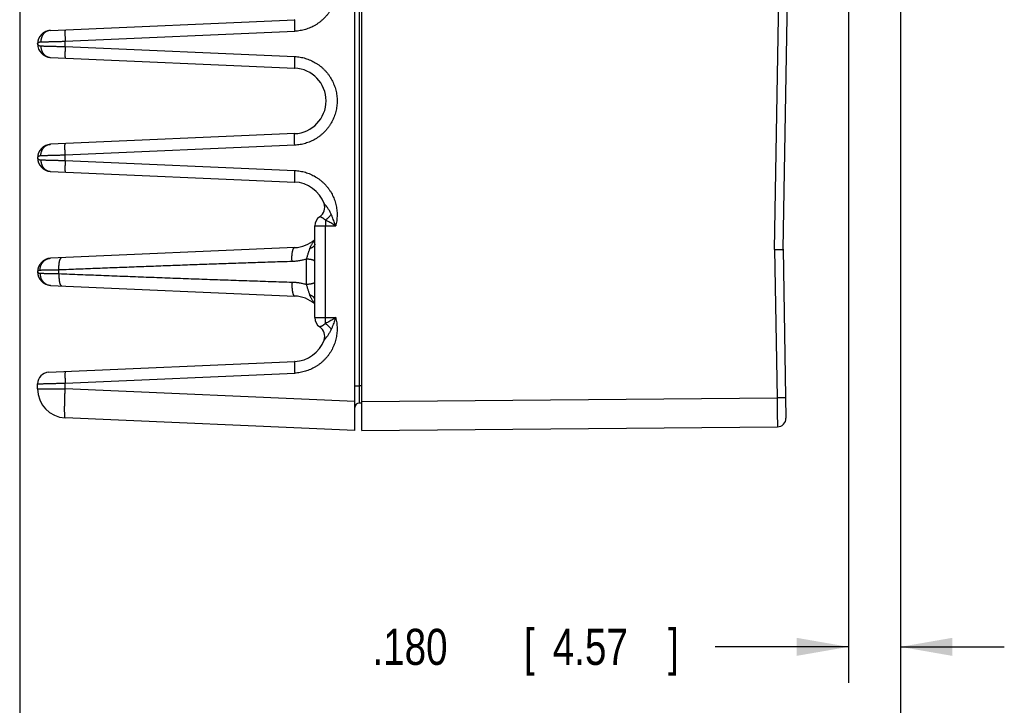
# Model space of a CAD drawing. Header units: inches. Extents: x 0 to 22, y 0 to 17.
# Tile 19 of 42: x 10.1 to 13.5, y 3.1 to 5.4. Entities that reach past the tile are written whole.
import ezdxf

# ---------------------------------------------------------------- set-up
doc = ezdxf.new("R2010")
doc.units = ezdxf.units.IN
doc.header["$LTSCALE"] = 1.21
doc.header["$MEASUREMENT"] = 0
doc.layers.get('0').update_dxf_attribs({"linetype": 'CONTINUOUS'})
doc.layers.add('DIMENSIONS', color=7, linetype='CONTINUOUS')
doc.styles.get("Standard").update_dxf_attribs({"font": 'txt', "width": 0.8})
doc.dimstyles.new('DIMSTYLE_1', dxfattribs={"dimtxt": 0.125, "dimasz": 0.18, "dimexe": 0.18, "dimexo": 0.0625, "dimgap": 0.09, "dimtad": 0, "dimtih": 1, "dimtoh": 1, "dimdec": 3, "dimzin": 4, "dimdsep": 46, "dimtxsty": 'STANDARD', "dimblk": '_FILLED', "dimblk1": '_FILLED', "dimblk2": '_FILLED', "dimcen": 0.09, "dimadec": 0, "dimazin": 0, "dimtp": 0.01, "dimtm": 0.01, "dimtfac": 1, "dimtdec": 3, "dimtofl": 0, "dimtmove": 0, "dimatfit": 3, "dimldrblk": '_FILLED', "dimfxl": 1, "dimtolj": 1, "dimtzin": 4, "dimarcsym": 0})

# ---------------------------------------------------------------- blocks, each defined once
blk = doc.blocks.new('_FILLED')
at = {"color": 0, "linetype": 'BYBLOCK'}
blk.add_solid([(0, 0), (-1, 0.174), (-1, -0.174)], dxfattribs=at)
blk = doc.blocks.new('*D4')
at = {"layer": 'DIMENSIONS', "color": 2, "linetype": 'CONTINUOUS'}
for p, q in [((13.1536, 6.3215), (13.1536, 2.3927)), ((10.1006, 5.5392), (10.1006, 2.3927)), ((10.1006, 2.5177), (10.9378, 2.5177)), ((13.1536, 2.5177), (12.3878, 2.5177))]:
    blk.add_line(p, q, dxfattribs=at)
at = {"layer": 'DIMENSIONS', "color": 2, "linetype": 'CONTINUOUS', "xscale": 0.18, "yscale": 0.18, "zscale": 0.18, "rotation": 180}
blk.add_blockref('_FILLED', (10.1006, 2.5177), dxfattribs=at)
at = {"layer": 'DIMENSIONS', "color": 2, "linetype": 'CONTINUOUS', "xscale": 0.18, "yscale": 0.18, "zscale": 0.18}
blk.add_blockref('_FILLED', (13.1536, 2.5177), dxfattribs=at)
at = {"layer": 'DIMENSIONS', "color": 2, "linetype": 'CONTINUOUS', "width": 0.8}
for s, p in [('3.053', (11.0003, 2.4552)), ('[', (11.6253, 2.4552)), ('77.55', (11.7253, 2.4552)), (']', (12.2253, 2.4552))]:
    blk.add_text(s, height=0.125, dxfattribs=at).set_placement(p)
blk = doc.blocks.new('*D5')
at = {"layer": 'DIMENSIONS', "color": 2, "linetype": 'CONTINUOUS'}
for p, q in [((13.1536, 6.3215), (13.1536, 3.1427)), ((12.9736, 6.03), (12.9736, 3.1427)), ((12.9736, 3.2677), (12.511, 3.2677)), ((13.1536, 3.2677), (13.5136, 3.2677))]:
    blk.add_line(p, q, dxfattribs=at)
at = {"layer": 'DIMENSIONS', "color": 2, "linetype": 'CONTINUOUS', "xscale": 0.18, "yscale": 0.18, "zscale": 0.18}
blk.add_blockref('_FILLED', (12.9736, 3.2677), dxfattribs=at)
at = {"layer": 'DIMENSIONS', "color": 2, "linetype": 'CONTINUOUS', "xscale": 0.18, "yscale": 0.18, "zscale": 0.18, "rotation": 180}
blk.add_blockref('_FILLED', (13.1536, 3.2677), dxfattribs=at)
at = {"layer": 'DIMENSIONS', "color": 2, "linetype": 'CONTINUOUS', "width": 0.8}
for s, p in [('.180', (11.3235, 3.2052)), ('[', (11.8485, 3.2052)), ('4.57', (11.9485, 3.2052)), (']', (12.3485, 3.2052))]:
    blk.add_text(s, height=0.125, dxfattribs=at).set_placement(p)

msp = doc.modelspace()

# ---------------------------------------------------------------- linework, layer by layer
at = {"color": 7, "linetype": 'CONTINUOUS'}
for p, q in [((11.2626, 4.0177), (11.2626, 7.5677)), ((11.2866, 4.0177), (11.2866, 7.5677)), ((12.7169, 4.6447), (12.745, 6.2541)), ((12.7466, 4.6467), (12.7747, 6.2536)), ((10.2076, 5.4047), (11.0539, 5.4416)), ((10.2582, 5.3669), (11.0539, 5.4017)), ((10.2582, 5.3485), (10.2582, 5.3669)), ((10.1626, 5.3577), (10.1626, 5.3577)), ((10.2582, 5.3485), (11.0539, 5.3138)), ((10.2076, 5.3108), (11.0539, 5.2738)), ((11.0539, 5.0466), (10.2076, 5.0097)), ((11.0539, 5.0067), (10.2582, 4.9719)), ((10.1626, 4.9627), (10.1626, 4.9627)), ((10.2582, 4.9535), (10.2582, 4.9719)), ((10.2582, 4.9535), (11.0539, 4.9188)), ((10.2076, 4.9158), (11.0539, 4.8788)), ((11.1232, 4.7266), (11.1959, 4.7266)), ((11.1232, 4.4088), (11.1232, 4.7266)), ((11.1601, 4.4088), (11.1601, 4.7266)), ((11.0539, 4.6516), (10.2076, 4.6147)), ((12.7169, 4.6447), (12.7258, 4.1303)), ((12.7466, 4.6467), (12.7568, 4.0608)), ((11.0946, 4.5237), (11.0946, 4.6117)), ((10.2367, 4.5614), (10.2367, 4.574)), ((10.1626, 4.5677), (10.1626, 4.5677)), ((10.2076, 4.5208), (11.0539, 4.4838)), ((11.1232, 4.4088), (11.1959, 4.4088)), ((10.2009, 4.2194), (11.0539, 4.2566)), ((10.2582, 4.1819), (11.0539, 4.2167)), ((10.1626, 4.1615), (10.1626, 4.1794)), ((10.2582, 4.1615), (10.2582, 4.1819)), ((11.2626, 4.1728), (11.2775, 4.1728)), ((11.2866, 4.1729), (11.2775, 4.1728)), ((10.1626, 4.1615), (10.2582, 4.1615)), ((11.2626, 4.1176), (10.2582, 4.1615)), ((11.2866, 4.1177), (12.7258, 4.1303)), ((12.7556, 4.1308), (12.7258, 4.1303)), ((11.2866, 4.1129), (11.2775, 4.1128)), ((11.2626, 4.0177), (10.2582, 4.0616)), ((11.2866, 4.0177), (12.7271, 4.0303))]:
    msp.add_line(p, q, dxfattribs=at)
for centre, radius, start, end in [((10.2096, 5.3577), 0.047, 92.5007, 267.4997), ((11.0489, 5.1602), 0.1137, 272.5, 87.5), ((10.2096, 4.9627), 0.047, 92.4972, 267.4997), ((11.0489, 4.7652), 0.1137, 20.1639, 87.5), ((11.1194, 4.7911), 0.0386, 303.3294, 20.1648), ((11.1618, 4.7266), 0.0386, 123.3294, 180), ((11.0489, 4.7652), 0.1137, 272.5, 310.8281), ((10.2096, 4.5677), 0.047, 92.5, 267.5), ((11.0489, 4.3702), 0.1137, 49.1718, 87.5), ((11.1618, 4.4088), 0.0386, 180, 236.6706), ((11.1194, 4.3443), 0.0386, 339.8339, 56.6706), ((11.0489, 4.3702), 0.1137, 272.5, 339.8357), ((10.2026, 4.1794), 0.04, 92.501, 180), ((10.2626, 4.1615), 0.1, 180, 267.5), ((11.2776, 4.0978), 0.015, 90.5, 180), ((12.7268, 4.0603), 0.03, 270.5, 1)]:
    msp.add_arc(centre, radius, start, end, dxfattribs=at)
for points, knots in [([(11.2775, 7.3626), (11.2775, 7.2813), (11.2775, 7.1235), (11.2775, 6.8927), (11.2775, 6.6727), (11.2775, 6.4599), (11.2775, 6.2506), (11.2775, 6.0422), (11.2775, 5.8338), (11.2775, 5.6255), (11.2775, 5.4174), (11.2775, 5.2094), (11.2775, 5.0015), (11.2775, 4.7941), (11.2775, 4.587), (11.2775, 4.38), (11.2775, 4.2419), (11.2775, 4.1728)], [0, 0, 0, 0, 0.07647, 0.148433, 0.217022, 0.283374, 0.348625, 0.413856, 0.479316, 0.544638, 0.609818, 0.675052, 0.740265, 0.805282, 0.870153, 0.935013, 1, 1, 1, 1]), ([(11.1959, 5.5938), (11.1967, 5.5908), (11.1981, 5.5847), (11.1996, 5.5755), (11.2006, 5.5661), (11.201, 5.5567), (11.2008, 5.5472), (11.2, 5.5378), (11.1986, 5.5284), (11.1967, 5.5192), (11.1942, 5.51), (11.1911, 5.5011), (11.1875, 5.4924), (11.1834, 5.4839), (11.1788, 5.4756), (11.1736, 5.4677), (11.168, 5.4601), (11.1619, 5.4528), (11.1554, 5.4459), (11.1485, 5.4395), (11.1412, 5.4335), (11.1335, 5.4279), (11.1255, 5.4229), (11.1172, 5.4183), (11.1086, 5.4142), (11.0998, 5.4107), (11.0908, 5.4078), (11.0817, 5.4054), (11.0725, 5.4035), (11.0632, 5.4023), (11.057, 5.4018), (11.0539, 5.4017)], [0, 0, 0, 0, 0.033985, 0.068174, 0.102529, 0.13701, 0.171574, 0.206178, 0.240779, 0.27534, 0.309862, 0.344369, 0.378883, 0.413419, 0.447974, 0.48254, 0.517112, 0.551684, 0.586247, 0.620797, 0.655329, 0.689858, 0.724406, 0.758992, 0.793618, 0.828248, 0.86284, 0.897351, 0.931741, 0.965969, 1, 1, 1, 1]), ([(11.0539, 5.4416), (11.0538, 5.4416), (11.0537, 5.4414), (11.0536, 5.4409), (11.0535, 5.4402), (11.0534, 5.4391), (11.0533, 5.4378), (11.0532, 5.4362), (11.0532, 5.4343), (11.0532, 5.4322), (11.0532, 5.4298), (11.0532, 5.4273), (11.0532, 5.4245), (11.0532, 5.4216), (11.0533, 5.4185), (11.0534, 5.4153), (11.0535, 5.412), (11.0536, 5.4086), (11.0537, 5.4051), (11.0538, 5.4028), (11.0539, 5.4017)], [0, 0, 0, 0, 0.005358, 0.017305, 0.036472, 0.062849, 0.096284, 0.136548, 0.183347, 0.236334, 0.295113, 0.359241, 0.428235, 0.501574, 0.578703, 0.659037, 0.741969, 0.826871, 0.913099, 1, 1, 1, 1]), ([(10.2076, 5.4047), (10.2066, 5.4046), (10.2045, 5.4045), (10.2016, 5.4039), (10.1986, 5.403), (10.1958, 5.4019), (10.193, 5.4005), (10.1904, 5.3989), (10.1879, 5.397), (10.1856, 5.3948), (10.1834, 5.3925), (10.1814, 5.3899), (10.1797, 5.3872), (10.1781, 5.3843), (10.1768, 5.3812), (10.1757, 5.3781), (10.1748, 5.3748), (10.1742, 5.3715), (10.1738, 5.3681), (10.1738, 5.3659), (10.1738, 5.3647)], [0, 0, 0, 0, 0.052307, 0.104714, 0.15732, 0.210214, 0.263477, 0.317179, 0.371372, 0.426097, 0.481376, 0.537215, 0.593604, 0.650518, 0.707916, 0.765748, 0.823949, 0.882445, 0.941158, 1, 1, 1, 1]), ([(10.2582, 5.4069), (10.2582, 5.4069), (10.258, 5.4066), (10.258, 5.4062), (10.2578, 5.4054), (10.2577, 5.4044), (10.2577, 5.403), (10.2576, 5.4014), (10.2576, 5.3996), (10.2575, 5.3974), (10.2575, 5.3951), (10.2575, 5.3925), (10.2576, 5.3898), (10.2576, 5.3868), (10.2577, 5.3838), (10.2578, 5.3805), (10.2579, 5.3772), (10.258, 5.3738), (10.2581, 5.3704), (10.2582, 5.3681), (10.2582, 5.3669)], [0, 0, 0, 0, 0.005358, 0.017305, 0.036471, 0.062848, 0.096283, 0.136546, 0.183345, 0.236333, 0.295111, 0.35924, 0.428234, 0.501573, 0.578702, 0.659036, 0.741969, 0.826871, 0.913099, 1, 1, 1, 1]), ([(10.1626, 5.3577), (10.1626, 5.3582), (10.1628, 5.3591), (10.1634, 5.3604), (10.1645, 5.3616), (10.1658, 5.3626), (10.1675, 5.3635), (10.1695, 5.3641), (10.1716, 5.3646), (10.173, 5.3647), (10.1738, 5.3647)], [0, 0, 0, 0, 0.092322, 0.190853, 0.299373, 0.419888, 0.552523, 0.695449, 0.845772, 1, 1, 1, 1]), ([(10.1738, 5.3647), (10.1749, 5.3647), (10.1771, 5.3648), (10.1807, 5.3649), (10.1846, 5.365), (10.1889, 5.3651), (10.1934, 5.3652), (10.1983, 5.3654), (10.2034, 5.3655), (10.2088, 5.3656), (10.2145, 5.3658), (10.2203, 5.3659), (10.2263, 5.3661), (10.2325, 5.3663), (10.2388, 5.3664), (10.2452, 5.3666), (10.2517, 5.3668), (10.2561, 5.3669), (10.2582, 5.3669)], [0, 0, 0, 0, 0.037969, 0.0803, 0.126806, 0.177285, 0.231512, 0.289248, 0.350238, 0.414225, 0.480945, 0.550126, 0.621481, 0.69471, 0.769502, 0.845539, 0.92249, 1, 1, 1, 1]), ([(10.1626, 5.3577), (10.1626, 5.3573), (10.1628, 5.3564), (10.1634, 5.3551), (10.1645, 5.3539), (10.1658, 5.3528), (10.1675, 5.3519), (10.1695, 5.3513), (10.1716, 5.3509), (10.173, 5.3507), (10.1738, 5.3507)], [0, 0, 0, 0, 0.092421, 0.190796, 0.299195, 0.419604, 0.552299, 0.695403, 0.845897, 1, 1, 1, 1]), ([(10.1738, 5.3507), (10.1738, 5.3496), (10.1738, 5.3473), (10.1742, 5.3439), (10.1748, 5.3406), (10.1757, 5.3374), (10.1768, 5.3342), (10.1781, 5.3312), (10.1797, 5.3283), (10.1814, 5.3255), (10.1834, 5.323), (10.1856, 5.3206), (10.1879, 5.3185), (10.1904, 5.3166), (10.193, 5.3149), (10.1958, 5.3135), (10.1986, 5.3124), (10.2016, 5.3115), (10.2045, 5.311), (10.2066, 5.3108), (10.2076, 5.3108)], [0, 0, 0, 0, 0.058842, 0.117555, 0.176052, 0.234253, 0.292085, 0.349484, 0.406397, 0.462786, 0.518625, 0.573904, 0.628628, 0.682822, 0.736523, 0.789786, 0.84268, 0.895286, 0.947693, 1, 1, 1, 1]), ([(10.1738, 5.3507), (10.1749, 5.3507), (10.1771, 5.3506), (10.1807, 5.3505), (10.1846, 5.3504), (10.1889, 5.3503), (10.1934, 5.3502), (10.1983, 5.3501), (10.2035, 5.3499), (10.2089, 5.3498), (10.2145, 5.3496), (10.2203, 5.3495), (10.2263, 5.3493), (10.2325, 5.3492), (10.2388, 5.349), (10.2452, 5.3488), (10.2517, 5.3487), (10.2561, 5.3486), (10.2582, 5.3485)], [0, 0, 0, 0, 0.037969, 0.080302, 0.126811, 0.177293, 0.231526, 0.289272, 0.350279, 0.414286, 0.481021, 0.550205, 0.621547, 0.694753, 0.769521, 0.84554, 0.922483, 1, 1, 1, 1]), ([(10.2582, 5.3485), (10.2582, 5.3473), (10.2581, 5.345), (10.258, 5.3416), (10.2579, 5.3382), (10.2578, 5.3349), (10.2577, 5.3317), (10.2576, 5.3286), (10.2576, 5.3257), (10.2575, 5.3229), (10.2575, 5.3203), (10.2575, 5.318), (10.2576, 5.3159), (10.2576, 5.314), (10.2577, 5.3124), (10.2577, 5.3111), (10.2578, 5.31), (10.258, 5.3092), (10.258, 5.3088), (10.2582, 5.3085), (10.2582, 5.3085)], [0, 0, 0, 0, 0.086901, 0.173129, 0.258031, 0.340963, 0.421298, 0.498426, 0.571765, 0.640759, 0.704888, 0.763667, 0.816654, 0.863453, 0.903716, 0.937152, 0.963529, 0.982695, 0.994642, 1, 1, 1, 1]), ([(11.0539, 5.3138), (11.0538, 5.3126), (11.0537, 5.3103), (11.0536, 5.3069), (11.0535, 5.3035), (11.0534, 5.3001), (11.0533, 5.2969), (11.0532, 5.2939), (11.0532, 5.2909), (11.0532, 5.2882), (11.0532, 5.2856), (11.0532, 5.2833), (11.0532, 5.2811), (11.0532, 5.2793), (11.0533, 5.2777), (11.0534, 5.2763), (11.0535, 5.2753), (11.0536, 5.2745), (11.0537, 5.2741), (11.0538, 5.2738), (11.0539, 5.2738)], [0, 0, 0, 0, 0.086901, 0.173129, 0.258031, 0.340963, 0.421297, 0.498426, 0.571765, 0.640759, 0.704887, 0.763666, 0.816653, 0.863452, 0.903716, 0.937151, 0.963528, 0.982695, 0.994642, 1, 1, 1, 1]), ([(11.0539, 5.3138), (11.057, 5.3136), (11.0632, 5.3132), (11.0726, 5.3119), (11.0818, 5.3101), (11.0909, 5.3077), (11.0998, 5.3047), (11.1086, 5.3012), (11.1171, 5.2972), (11.1253, 5.2927), (11.1333, 5.2877), (11.1409, 5.2822), (11.1481, 5.2762), (11.155, 5.2698), (11.1615, 5.263), (11.1676, 5.2559), (11.1732, 5.2483), (11.1784, 5.2405), (11.183, 5.2323), (11.1871, 5.2239), (11.1908, 5.2153), (11.1939, 5.2064), (11.1964, 5.1974), (11.1984, 5.1882), (11.1998, 5.1789), (11.2007, 5.1696), (11.201, 5.1602), (11.2007, 5.1508), (11.1998, 5.1415), (11.1984, 5.1322), (11.1964, 5.123), (11.1939, 5.114), (11.1908, 5.1052), (11.1871, 5.0965), (11.183, 5.0881), (11.1783, 5.0799), (11.1732, 5.0721), (11.1676, 5.0646), (11.1615, 5.0574), (11.155, 5.0506), (11.1481, 5.0442), (11.1409, 5.0383), (11.1332, 5.0328), (11.1253, 5.0277), (11.1171, 5.0232), (11.1085, 5.0192), (11.0998, 5.0157), (11.0909, 5.0128), (11.0818, 5.0104), (11.0726, 5.0085), (11.0632, 5.0073), (11.057, 5.0068), (11.0539, 5.0067)], [0, 0, 0, 0, 0.019975, 0.039999, 0.060045, 0.080091, 0.100121, 0.120144, 0.140168, 0.160191, 0.180209, 0.200223, 0.220231, 0.240235, 0.260235, 0.280231, 0.300223, 0.320212, 0.340197, 0.36018, 0.38016, 0.400139, 0.420116, 0.440092, 0.460067, 0.480042, 0.500017, 0.519992, 0.539967, 0.559943, 0.579919, 0.599896, 0.619874, 0.639854, 0.659836, 0.679821, 0.699808, 0.719799, 0.739794, 0.759793, 0.779796, 0.799803, 0.819815, 0.839833, 0.859855, 0.879877, 0.899899, 0.919929, 0.939973, 0.960015, 0.980032, 1, 1, 1, 1]), ([(11.0539, 5.0067), (11.0538, 5.0078), (11.0537, 5.0101), (11.0536, 5.0136), (11.0535, 5.017), (11.0534, 5.0203), (11.0533, 5.0235), (11.0532, 5.0266), (11.0532, 5.0295), (11.0532, 5.0323), (11.0532, 5.0348), (11.0532, 5.0372), (11.0532, 5.0393), (11.0532, 5.0412), (11.0533, 5.0428), (11.0534, 5.0441), (11.0535, 5.0452), (11.0536, 5.0459), (11.0537, 5.0464), (11.0538, 5.0466), (11.0539, 5.0466)], [0, 0, 0, 0, 0.086901, 0.173129, 0.258031, 0.340963, 0.421297, 0.498426, 0.571764, 0.640759, 0.704887, 0.763666, 0.816653, 0.863452, 0.903716, 0.937151, 0.963528, 0.982695, 0.994642, 1, 1, 1, 1]), ([(10.1738, 4.9697), (10.1738, 4.9709), (10.1738, 4.9731), (10.1742, 4.9765), (10.1748, 4.9798), (10.1757, 4.9831), (10.1768, 4.9862), (10.1781, 4.9893), (10.1797, 4.9922), (10.1814, 4.9949), (10.1834, 4.9975), (10.1856, 4.9998), (10.1879, 5.002), (10.1904, 5.0039), (10.193, 5.0055), (10.1958, 5.0069), (10.1986, 5.008), (10.2016, 5.0089), (10.2045, 5.0095), (10.2066, 5.0096), (10.2076, 5.0097)], [0, 0, 0, 0, 0.058843, 0.117555, 0.176052, 0.234253, 0.292085, 0.349484, 0.406398, 0.462787, 0.518625, 0.573904, 0.628629, 0.682822, 0.736524, 0.789787, 0.842681, 0.895286, 0.947693, 1, 1, 1, 1]), ([(10.2582, 4.9719), (10.2582, 4.9731), (10.2581, 4.9754), (10.258, 4.9788), (10.2579, 4.9822), (10.2578, 4.9855), (10.2577, 4.9888), (10.2576, 4.9918), (10.2576, 4.9948), (10.2575, 4.9975), (10.2575, 5.0001), (10.2575, 5.0024), (10.2576, 5.0046), (10.2576, 5.0064), (10.2577, 5.008), (10.2577, 5.0094), (10.2578, 5.0104), (10.258, 5.0112), (10.258, 5.0116), (10.2582, 5.0119), (10.2582, 5.0119)], [0, 0, 0, 0, 0.086901, 0.173129, 0.258031, 0.340963, 0.421298, 0.498426, 0.571765, 0.640759, 0.704888, 0.763667, 0.816654, 0.863453, 0.903716, 0.937152, 0.963529, 0.982695, 0.994642, 1, 1, 1, 1]), ([(10.1738, 4.9697), (10.173, 4.9697), (10.1716, 4.9696), (10.1695, 4.9691), (10.1675, 4.9685), (10.1658, 4.9676), (10.1645, 4.9666), (10.1634, 4.9654), (10.1628, 4.9641), (10.1626, 4.9632), (10.1626, 4.9627)], [0, 0, 0, 0, 0.154146, 0.304815, 0.448153, 0.58107, 0.701671, 0.810222, 0.908679, 1, 1, 1, 1]), ([(10.1626, 4.9627), (10.1626, 4.9622), (10.1628, 4.9613), (10.1634, 4.9601), (10.1645, 4.9589), (10.1658, 4.9578), (10.1675, 4.9569), (10.1695, 4.9563), (10.1716, 4.9559), (10.173, 4.9557), (10.1738, 4.9557)], [0, 0, 0, 0, 0.090414, 0.189012, 0.297597, 0.418302, 0.551295, 0.694711, 0.845551, 1, 1, 1, 1]), ([(10.2582, 4.9719), (10.2561, 4.9719), (10.2517, 4.9718), (10.2452, 4.9716), (10.2388, 4.9714), (10.2325, 4.9713), (10.2263, 4.9711), (10.2203, 4.9709), (10.2145, 4.9708), (10.2089, 4.9706), (10.2035, 4.9705), (10.1983, 4.9704), (10.1934, 4.9702), (10.1889, 4.9701), (10.1846, 4.97), (10.1807, 4.9699), (10.1771, 4.9698), (10.1749, 4.9697), (10.1738, 4.9697)], [0, 0, 0, 0, 0.077517, 0.15446, 0.230479, 0.305247, 0.378453, 0.449795, 0.518978, 0.585714, 0.649721, 0.710728, 0.768473, 0.822707, 0.873189, 0.919698, 0.962031, 1, 1, 1, 1]), ([(10.1738, 4.9557), (10.1738, 4.9546), (10.1738, 4.9523), (10.1742, 4.9489), (10.1748, 4.9456), (10.1757, 4.9424), (10.1768, 4.9392), (10.1781, 4.9362), (10.1797, 4.9333), (10.1814, 4.9305), (10.1834, 4.928), (10.1856, 4.9256), (10.1879, 4.9235), (10.1904, 4.9216), (10.193, 4.9199), (10.1958, 4.9185), (10.1986, 4.9174), (10.2016, 4.9165), (10.2045, 4.916), (10.2066, 4.9158), (10.2076, 4.9158)], [0, 0, 0, 0, 0.058842, 0.117555, 0.176052, 0.234253, 0.292085, 0.349484, 0.406397, 0.462786, 0.518625, 0.573904, 0.628628, 0.682822, 0.736523, 0.789786, 0.84268, 0.895286, 0.947693, 1, 1, 1, 1]), ([(10.1738, 4.9557), (10.1749, 4.9557), (10.1771, 4.9556), (10.1807, 4.9555), (10.1846, 4.9554), (10.1889, 4.9553), (10.1934, 4.9552), (10.1983, 4.9551), (10.2035, 4.9549), (10.2089, 4.9548), (10.2145, 4.9546), (10.2203, 4.9545), (10.2263, 4.9543), (10.2325, 4.9542), (10.2388, 4.954), (10.2452, 4.9538), (10.2517, 4.9537), (10.2561, 4.9536), (10.2582, 4.9535)], [0, 0, 0, 0, 0.037969, 0.080302, 0.126811, 0.177293, 0.231526, 0.289271, 0.350278, 0.414285, 0.481021, 0.550204, 0.621546, 0.694753, 0.76952, 0.84554, 0.922483, 1, 1, 1, 1]), ([(10.2582, 4.9535), (10.2582, 4.9523), (10.2581, 4.95), (10.258, 4.9466), (10.2579, 4.9432), (10.2578, 4.9399), (10.2577, 4.9367), (10.2576, 4.9336), (10.2576, 4.9307), (10.2575, 4.9279), (10.2575, 4.9253), (10.2575, 4.923), (10.2576, 4.9209), (10.2576, 4.919), (10.2577, 4.9174), (10.2577, 4.9161), (10.2578, 4.915), (10.258, 4.9142), (10.258, 4.9138), (10.2582, 4.9135), (10.2582, 4.9135)], [0, 0, 0, 0, 0.086901, 0.173129, 0.258031, 0.340963, 0.421298, 0.498426, 0.571765, 0.640759, 0.704888, 0.763667, 0.816654, 0.863453, 0.903716, 0.937152, 0.963529, 0.982695, 0.994642, 1, 1, 1, 1]), ([(11.0539, 4.9188), (11.0538, 4.9176), (11.0537, 4.9153), (11.0536, 4.9119), (11.0535, 4.9085), (11.0534, 4.9051), (11.0533, 4.9019), (11.0532, 4.8989), (11.0532, 4.8959), (11.0532, 4.8932), (11.0532, 4.8906), (11.0532, 4.8883), (11.0532, 4.8861), (11.0532, 4.8843), (11.0533, 4.8827), (11.0534, 4.8813), (11.0535, 4.8803), (11.0536, 4.8795), (11.0537, 4.8791), (11.0538, 4.8788), (11.0539, 4.8788)], [0, 0, 0, 0, 0.086901, 0.173129, 0.258031, 0.340963, 0.421297, 0.498426, 0.571764, 0.640759, 0.704887, 0.763666, 0.816653, 0.863452, 0.903716, 0.937151, 0.963528, 0.982695, 0.994642, 1, 1, 1, 1]), ([(11.0539, 4.9188), (11.057, 4.9186), (11.0632, 4.9182), (11.0725, 4.9169), (11.0817, 4.9151), (11.0908, 4.9127), (11.0998, 4.9097), (11.1086, 4.9062), (11.1172, 4.9021), (11.1255, 4.8976), (11.1335, 4.8925), (11.1412, 4.887), (11.1485, 4.8809), (11.1554, 4.8745), (11.1619, 4.8676), (11.168, 4.8604), (11.1736, 4.8528), (11.1788, 4.8448), (11.1834, 4.8366), (11.1875, 4.8281), (11.1911, 4.8193), (11.1942, 4.8104), (11.1967, 4.8013), (11.1986, 4.792), (11.2, 4.7826), (11.2008, 4.7732), (11.201, 4.7637), (11.2006, 4.7543), (11.1996, 4.7449), (11.1981, 4.7357), (11.1967, 4.7296), (11.1959, 4.7266)], [0, 0, 0, 0, 0.034029, 0.068255, 0.102643, 0.137152, 0.171742, 0.206371, 0.240997, 0.275585, 0.310134, 0.344666, 0.379201, 0.413752, 0.448318, 0.48289, 0.517463, 0.552031, 0.586587, 0.621124, 0.655639, 0.690148, 0.724672, 0.759234, 0.793834, 0.828436, 0.862997, 0.897475, 0.931828, 0.966015, 1, 1, 1, 1]), ([(11.1804, 4.7673), (11.1796, 4.769), (11.178, 4.7724), (11.1754, 4.7774), (11.1726, 4.782), (11.1698, 4.7863), (11.1672, 4.79), (11.1648, 4.7932), (11.1628, 4.7959), (11.161, 4.7981), (11.1596, 4.7998), (11.1584, 4.8012), (11.1575, 4.8022), (11.1568, 4.803), (11.1563, 4.8036), (11.156, 4.804), (11.1558, 4.8043), (11.1557, 4.8044), (11.1556, 4.8044)], [0, 0, 0, 0, 0.126304, 0.251994, 0.374065, 0.489293, 0.592989, 0.682147, 0.756679, 0.818107, 0.86794, 0.907594, 0.938283, 0.961472, 0.978462, 0.990136, 0.997138, 1, 1, 1, 1]), ([(11.1604, 4.7468), (11.1597, 4.7475), (11.1584, 4.7487), (11.1563, 4.7504), (11.1542, 4.752), (11.1521, 4.7534), (11.1501, 4.7546), (11.1482, 4.7556), (11.1464, 4.7565), (11.1449, 4.7572), (11.1436, 4.7577), (11.1426, 4.7582), (11.1418, 4.7585), (11.1412, 4.7587), (11.1408, 4.7588), (11.1407, 4.7589), (11.1406, 4.7589)], [0, 0, 0, 0, 0.118151, 0.235378, 0.349436, 0.458094, 0.5594, 0.651783, 0.734078, 0.805524, 0.865733, 0.914614, 0.952269, 0.978899, 0.994736, 1, 1, 1, 1]), ([(11.1604, 4.7468), (11.1604, 4.746), (11.1603, 4.7445), (11.1603, 4.7421), (11.1602, 4.7396), (11.1602, 4.7371), (11.1602, 4.7345), (11.1602, 4.7319), (11.1601, 4.7293), (11.1601, 4.7275), (11.1601, 4.7266)], [0, 0, 0, 0, 0.11442, 0.233007, 0.355209, 0.480461, 0.60818, 0.737758, 0.868573, 1, 1, 1, 1]), ([(11.1804, 4.7673), (11.1798, 4.7665), (11.1786, 4.7648), (11.1766, 4.7623), (11.1746, 4.7598), (11.1724, 4.7574), (11.1701, 4.7551), (11.1678, 4.7529), (11.1654, 4.7507), (11.1629, 4.7487), (11.1612, 4.7474), (11.1604, 4.7468)], [0, 0, 0, 0, 0.107157, 0.216804, 0.328319, 0.441057, 0.554359, 0.667563, 0.780005, 0.89103, 1, 1, 1, 1]), ([(11.1959, 4.7266), (11.1938, 4.728), (11.1894, 4.7308), (11.1825, 4.7349), (11.1753, 4.739), (11.1679, 4.743), (11.1629, 4.7456), (11.1604, 4.7468)], [0, 0, 0, 0, 0.18777, 0.384259, 0.586935, 0.793096, 1, 1, 1, 1]), ([(11.1959, 4.7266), (11.1951, 4.7289), (11.1934, 4.7338), (11.1907, 4.7414), (11.1876, 4.7497), (11.1842, 4.7584), (11.1817, 4.7643), (11.1804, 4.7673)], [0, 0, 0, 0, 0.168198, 0.354986, 0.557698, 0.773628, 1, 1, 1, 1]), ([(11.1064, 4.6484), (11.1067, 4.6494), (11.1074, 4.6516), (11.1089, 4.6551), (11.1108, 4.6588), (11.1132, 4.6629), (11.1161, 4.6673), (11.1195, 4.6721), (11.1219, 4.6753), (11.1232, 4.677)], [0, 0, 0, 0, 0.098956, 0.210417, 0.335925, 0.476797, 0.634364, 0.809639, 1, 1, 1, 1]), ([(11.0449, 4.6033), (11.0448, 4.6045), (11.0446, 4.6069), (11.0444, 4.6105), (11.0444, 4.614), (11.0443, 4.6176), (11.0444, 4.621), (11.0446, 4.6244), (11.0448, 4.6277), (11.0451, 4.6309), (11.0455, 4.6339), (11.046, 4.6367), (11.0465, 4.6394), (11.0472, 4.6418), (11.0478, 4.644), (11.0485, 4.6459), (11.0493, 4.6476), (11.0501, 4.649), (11.051, 4.6501), (11.0519, 4.6509), (11.0529, 4.6515), (11.0536, 4.6516), (11.0539, 4.6516)], [0, 0, 0, 0, 0.069635, 0.139607, 0.209439, 0.278653, 0.346777, 0.413351, 0.477926, 0.540075, 0.599392, 0.655502, 0.708064, 0.756778, 0.801397, 0.841736, 0.877694, 0.909285, 0.936686, 0.960325, 0.981002, 1, 1, 1, 1]), ([(11.0946, 4.6117), (11.0952, 4.6133), (11.0962, 4.6166), (11.0978, 4.6216), (11.0994, 4.6266), (11.101, 4.6316), (11.1026, 4.6364), (11.104, 4.6408), (11.1053, 4.6448), (11.106, 4.6472), (11.1064, 4.6484)], [0, 0, 0, 0, 0.130759, 0.267952, 0.407458, 0.545088, 0.676618, 0.798508, 0.907354, 1, 1, 1, 1]), ([(11.1232, 4.663), (11.1232, 4.6626), (11.1232, 4.6616), (11.1228, 4.6601), (11.1221, 4.6587), (11.1212, 4.6573), (11.1201, 4.656), (11.1187, 4.6547), (11.1172, 4.6534), (11.1154, 4.6523), (11.1134, 4.6512), (11.1112, 4.6501), (11.1088, 4.6492), (11.1072, 4.6486), (11.1064, 4.6484)], [0, 0, 0, 0, 0.06076, 0.122976, 0.18797, 0.256837, 0.330407, 0.409251, 0.493706, 0.583916, 0.679859, 0.781381, 0.888214, 1, 1, 1, 1]), ([(12.7169, 4.6447), (12.7199, 4.6447), (12.7258, 4.6448), (12.7339, 4.6445), (12.7401, 4.6452), (12.7447, 4.6438), (12.7466, 4.6458), (12.7466, 4.6466)], [0, 0, 0, 0, 0.299947, 0.571947, 0.786164, 0.922697, 1, 1, 1, 1]), ([(10.1712, 4.5728), (10.1712, 4.574), (10.1713, 4.5763), (10.1716, 4.5799), (10.1723, 4.5834), (10.1732, 4.5868), (10.1744, 4.5901), (10.1758, 4.5933), (10.1775, 4.5963), (10.1794, 4.5992), (10.1816, 4.6018), (10.1839, 4.6043), (10.1864, 4.6066), (10.1891, 4.6086), (10.1919, 4.6103), (10.1949, 4.6118), (10.198, 4.6129), (10.2011, 4.6138), (10.2043, 4.6144), (10.2065, 4.6146), (10.2076, 4.6147)], [0, 0, 0, 0, 0.058056, 0.116015, 0.173809, 0.231378, 0.288664, 0.34562, 0.402205, 0.458389, 0.514154, 0.569493, 0.624412, 0.678928, 0.733072, 0.786885, 0.84042, 0.893738, 0.946907, 1, 1, 1, 1]), ([(10.2367, 4.574), (10.2367, 4.5752), (10.2366, 4.5775), (10.2366, 4.5809), (10.2366, 4.5843), (10.2367, 4.5876), (10.2369, 4.5908), (10.2371, 4.594), (10.2375, 4.5969), (10.2379, 4.5998), (10.2383, 4.6024), (10.2388, 4.6049), (10.2394, 4.6072), (10.24, 4.6092), (10.2407, 4.611), (10.2415, 4.6126), (10.2422, 4.6139), (10.243, 4.6149), (10.2439, 4.6157), (10.2448, 4.6162), (10.2454, 4.6163), (10.2457, 4.6163)], [0, 0, 0, 0, 0.076677, 0.152881, 0.228124, 0.301928, 0.373829, 0.443375, 0.510137, 0.573713, 0.633728, 0.689846, 0.741772, 0.789265, 0.832151, 0.87034, 0.903862, 0.932918, 0.957971, 0.979877, 1, 1, 1, 1]), ([(11.0946, 4.6117), (11.0927, 4.6111), (11.0887, 4.6099), (11.0826, 4.6083), (11.0765, 4.607), (11.0704, 4.6058), (11.0641, 4.6049), (11.0578, 4.6041), (11.0514, 4.6036), (11.0471, 4.6034), (11.0449, 4.6033)], [0, 0, 0, 0, 0.123077, 0.246559, 0.370284, 0.494097, 0.618074, 0.74305, 0.870023, 1, 1, 1, 1]), ([(11.1232, 4.6037), (11.1232, 4.604), (11.1231, 4.6045), (11.1226, 4.6052), (11.1219, 4.606), (11.1209, 4.6066), (11.1196, 4.6073), (11.118, 4.6079), (11.1162, 4.6085), (11.1142, 4.6091), (11.1119, 4.6096), (11.1094, 4.6101), (11.1067, 4.6105), (11.1039, 4.6109), (11.1009, 4.6113), (11.0978, 4.6115), (11.0957, 4.6117), (11.0946, 4.6117)], [0, 0, 0, 0, 0.023941, 0.051254, 0.084216, 0.124018, 0.171176, 0.225824, 0.287859, 0.357022, 0.432942, 0.515156, 0.603128, 0.696263, 0.793915, 0.895394, 1, 1, 1, 1]), ([(10.2367, 4.574), (10.2345, 4.574), (10.2302, 4.5739), (10.2238, 4.5738), (10.2176, 4.5736), (10.2116, 4.5735), (10.2058, 4.5734), (10.2003, 4.5733), (10.1951, 4.5732), (10.1903, 4.5731), (10.1857, 4.573), (10.1815, 4.5729), (10.1777, 4.5729), (10.1743, 4.5728), (10.1722, 4.5728), (10.1712, 4.5728)], [0, 0, 0, 0, 0.100147, 0.197996, 0.293048, 0.38484, 0.472941, 0.55694, 0.636446, 0.711086, 0.780509, 0.844393, 0.902444, 0.954392, 1, 1, 1, 1]), ([(11.0449, 4.6033), (11.0224, 4.6026), (10.9773, 4.6012), (10.9096, 4.599), (10.8419, 4.5968), (10.7744, 4.5944), (10.7071, 4.592), (10.6399, 4.5895), (10.5727, 4.587), (10.5054, 4.5845), (10.4382, 4.5819), (10.3711, 4.5793), (10.304, 4.5767), (10.2592, 4.5749), (10.2367, 4.574)], [0, 0, 0, 0, 0.083527, 0.167379, 0.251248, 0.334827, 0.417953, 0.500987, 0.58426, 0.667562, 0.750654, 0.833636, 0.916691, 1, 1, 1, 1]), ([(10.1712, 4.5728), (10.1706, 4.5728), (10.1693, 4.5727), (10.1674, 4.5723), (10.1658, 4.5717), (10.1644, 4.5709), (10.1634, 4.57), (10.1628, 4.5689), (10.1626, 4.5681), (10.1626, 4.5677)], [0, 0, 0, 0, 0.181595, 0.355111, 0.515379, 0.658773, 0.784774, 0.896292, 1, 1, 1, 1]), ([(10.1626, 4.5677), (10.1626, 4.5673), (10.1628, 4.5666), (10.1634, 4.5655), (10.1644, 4.5645), (10.1658, 4.5637), (10.1674, 4.5631), (10.1693, 4.5628), (10.1706, 4.5627), (10.1712, 4.5627)], [0, 0, 0, 0, 0.103374, 0.214903, 0.34099, 0.484504, 0.644904, 0.818506, 1, 1, 1, 1]), ([(10.1712, 4.5627), (10.1712, 4.5615), (10.1713, 4.5591), (10.1716, 4.5556), (10.1723, 4.5521), (10.1732, 4.5487), (10.1744, 4.5454), (10.1758, 4.5422), (10.1775, 4.5391), (10.1794, 4.5363), (10.1816, 4.5336), (10.1839, 4.5311), (10.1864, 4.5289), (10.1891, 4.5269), (10.1919, 4.5251), (10.1949, 4.5237), (10.198, 4.5225), (10.2011, 4.5216), (10.2043, 4.521), (10.2065, 4.5208), (10.2076, 4.5208)], [0, 0, 0, 0, 0.058057, 0.116016, 0.173811, 0.23138, 0.288666, 0.345622, 0.402207, 0.458392, 0.514157, 0.569496, 0.624414, 0.67893, 0.733074, 0.786887, 0.840421, 0.893739, 0.946907, 1, 1, 1, 1]), ([(10.1712, 4.5627), (10.1722, 4.5626), (10.1743, 4.5626), (10.1777, 4.5626), (10.1815, 4.5625), (10.1857, 4.5624), (10.1903, 4.5623), (10.1951, 4.5622), (10.2003, 4.5621), (10.2058, 4.562), (10.2116, 4.5619), (10.2176, 4.5618), (10.2238, 4.5617), (10.2302, 4.5615), (10.2345, 4.5615), (10.2367, 4.5614)], [0, 0, 0, 0, 0.045608, 0.097557, 0.155607, 0.219491, 0.288914, 0.363554, 0.44306, 0.527059, 0.61516, 0.706951, 0.802004, 0.899853, 1, 1, 1, 1]), ([(10.2367, 4.5614), (10.2367, 4.5603), (10.2366, 4.558), (10.2366, 4.5545), (10.2366, 4.5511), (10.2367, 4.5478), (10.2369, 4.5446), (10.2371, 4.5415), (10.2375, 4.5385), (10.2379, 4.5357), (10.2383, 4.533), (10.2388, 4.5305), (10.2394, 4.5283), (10.24, 4.5262), (10.2407, 4.5244), (10.2415, 4.5229), (10.2422, 4.5215), (10.243, 4.5205), (10.2439, 4.5197), (10.2448, 4.5192), (10.2454, 4.5191), (10.2457, 4.5191)], [0, 0, 0, 0, 0.076679, 0.152883, 0.228128, 0.301934, 0.373835, 0.443382, 0.510145, 0.573721, 0.633736, 0.689853, 0.741778, 0.789271, 0.832156, 0.870344, 0.903865, 0.93292, 0.957972, 0.979877, 1, 1, 1, 1]), ([(10.2367, 4.5614), (10.2612, 4.5604), (10.3101, 4.5585), (10.3834, 4.5556), (10.4566, 4.5528), (10.53, 4.55), (10.6034, 4.5473), (10.6767, 4.5445), (10.7501, 4.5419), (10.8237, 4.5393), (10.8974, 4.5368), (10.9712, 4.5344), (11.0203, 4.5328), (11.0449, 4.5321)], [0, 0, 0, 0, 0.090892, 0.18149, 0.272044, 0.362799, 0.453759, 0.544545, 0.635193, 0.726184, 0.817533, 0.908916, 1, 1, 1, 1]), ([(11.0449, 4.5321), (11.0448, 4.5309), (11.0446, 4.5285), (11.0444, 4.525), (11.0444, 4.5214), (11.0443, 4.5179), (11.0444, 4.5144), (11.0446, 4.511), (11.0448, 4.5077), (11.0451, 4.5045), (11.0455, 4.5015), (11.046, 4.4987), (11.0465, 4.4961), (11.0472, 4.4936), (11.0478, 4.4915), (11.0485, 4.4895), (11.0493, 4.4878), (11.0501, 4.4864), (11.051, 4.4853), (11.0519, 4.4845), (11.0529, 4.484), (11.0536, 4.4838), (11.0539, 4.4838)], [0, 0, 0, 0, 0.069633, 0.139603, 0.209433, 0.278646, 0.346769, 0.413342, 0.477917, 0.540065, 0.599382, 0.655493, 0.708055, 0.75677, 0.801389, 0.841729, 0.877689, 0.909281, 0.936684, 0.960323, 0.981001, 1, 1, 1, 1]), ([(11.0449, 4.5321), (11.047, 4.532), (11.0512, 4.5318), (11.0575, 4.5313), (11.0637, 4.5306), (11.0699, 4.5297), (11.0761, 4.5285), (11.0823, 4.5272), (11.0885, 4.5256), (11.0926, 4.5243), (11.0946, 4.5237)], [0, 0, 0, 0, 0.124524, 0.248785, 0.372866, 0.496845, 0.620925, 0.745701, 0.871842, 1, 1, 1, 1]), ([(11.1232, 4.5317), (11.1232, 4.5314), (11.1231, 4.5309), (11.1226, 4.5302), (11.1219, 4.5295), (11.1209, 4.5288), (11.1196, 4.5281), (11.118, 4.5275), (11.1162, 4.5269), (11.1142, 4.5263), (11.1119, 4.5258), (11.1094, 4.5253), (11.1067, 4.5249), (11.1039, 4.5245), (11.1009, 4.5242), (11.0978, 4.5239), (11.0957, 4.5238), (11.0946, 4.5237)], [0, 0, 0, 0, 0.023937, 0.051247, 0.084206, 0.124005, 0.171163, 0.225811, 0.287846, 0.357011, 0.432932, 0.515147, 0.603121, 0.69626, 0.793917, 0.895403, 1, 1, 1, 1]), ([(11.1064, 4.4871), (11.106, 4.4882), (11.1053, 4.4907), (11.104, 4.4946), (11.1026, 4.4991), (11.101, 4.5038), (11.0994, 4.5088), (11.0978, 4.5139), (11.0962, 4.5188), (11.0951, 4.5221), (11.0946, 4.5237)], [0, 0, 0, 0, 0.092973, 0.201972, 0.323895, 0.455397, 0.592967, 0.732373, 0.869412, 1, 1, 1, 1]), ([(11.1232, 4.4724), (11.1232, 4.4729), (11.1232, 4.4739), (11.1228, 4.4753), (11.1221, 4.4767), (11.1212, 4.4781), (11.1201, 4.4795), (11.1187, 4.4807), (11.1172, 4.482), (11.1154, 4.4832), (11.1134, 4.4843), (11.1112, 4.4853), (11.1088, 4.4862), (11.1072, 4.4868), (11.1064, 4.4871)], [0, 0, 0, 0, 0.060762, 0.12298, 0.187975, 0.256843, 0.330414, 0.409257, 0.493712, 0.583921, 0.679863, 0.781383, 0.888215, 1, 1, 1, 1]), ([(11.1232, 4.4584), (11.1219, 4.4601), (11.1194, 4.4634), (11.116, 4.4682), (11.1132, 4.4726), (11.1108, 4.4767), (11.1089, 4.4804), (11.1074, 4.4838), (11.1067, 4.486), (11.1064, 4.4871)], [0, 0, 0, 0, 0.194073, 0.368762, 0.525524, 0.665698, 0.790624, 0.901547, 1, 1, 1, 1]), ([(11.1959, 4.4088), (11.1967, 4.4058), (11.1981, 4.3997), (11.1996, 4.3905), (11.2006, 4.3811), (11.201, 4.3717), (11.2008, 4.3622), (11.2, 4.3528), (11.1986, 4.3434), (11.1967, 4.3342), (11.1942, 4.325), (11.1911, 4.3161), (11.1875, 4.3074), (11.1834, 4.2989), (11.1788, 4.2906), (11.1736, 4.2827), (11.168, 4.2751), (11.1619, 4.2678), (11.1554, 4.2609), (11.1485, 4.2545), (11.1412, 4.2485), (11.1335, 4.2429), (11.1255, 4.2379), (11.1172, 4.2333), (11.1086, 4.2292), (11.0998, 4.2257), (11.0908, 4.2228), (11.0817, 4.2204), (11.0725, 4.2185), (11.0632, 4.2173), (11.057, 4.2168), (11.0539, 4.2167)], [0, 0, 0, 0, 0.033986, 0.068177, 0.102534, 0.137017, 0.171582, 0.206188, 0.24079, 0.275351, 0.309873, 0.34438, 0.378893, 0.413428, 0.447983, 0.482549, 0.517121, 0.551691, 0.586255, 0.620804, 0.655335, 0.689864, 0.724411, 0.758997, 0.793622, 0.828252, 0.862843, 0.897354, 0.931742, 0.96597, 1, 1, 1, 1]), ([(11.1604, 4.3886), (11.1604, 4.3894), (11.1603, 4.391), (11.1603, 4.3933), (11.1602, 4.3958), (11.1602, 4.3983), (11.1602, 4.4009), (11.1602, 4.4035), (11.1601, 4.4062), (11.1601, 4.4079), (11.1601, 4.4088)], [0, 0, 0, 0, 0.114421, 0.233007, 0.355209, 0.480462, 0.60818, 0.737758, 0.868573, 1, 1, 1, 1]), ([(11.1959, 4.4088), (11.1938, 4.4074), (11.1894, 4.4046), (11.1825, 4.4005), (11.1753, 4.3964), (11.1679, 4.3924), (11.1629, 4.3899), (11.1604, 4.3886)], [0, 0, 0, 0, 0.187737, 0.384241, 0.586943, 0.793121, 1, 1, 1, 1]), ([(11.1959, 4.4088), (11.1951, 4.4065), (11.1934, 4.4016), (11.1907, 4.394), (11.1876, 4.3858), (11.1842, 4.3771), (11.1817, 4.3711), (11.1804, 4.3681)], [0, 0, 0, 0, 0.168106, 0.354775, 0.557415, 0.773397, 1, 1, 1, 1]), ([(11.1604, 4.3886), (11.1597, 4.388), (11.1584, 4.3867), (11.1563, 4.385), (11.1542, 4.3834), (11.1521, 4.382), (11.1501, 4.3808), (11.1482, 4.3798), (11.1464, 4.3789), (11.1449, 4.3782), (11.1436, 4.3777), (11.1426, 4.3773), (11.1418, 4.377), (11.1412, 4.3767), (11.1408, 4.3766), (11.1407, 4.3766), (11.1406, 4.3766)], [0, 0, 0, 0, 0.118289, 0.235554, 0.349585, 0.458181, 0.559434, 0.651778, 0.734054, 0.805488, 0.865704, 0.91459, 0.952244, 0.97889, 0.994738, 1, 1, 1, 1]), ([(11.1604, 4.3886), (11.1612, 4.388), (11.1629, 4.3867), (11.1654, 4.3847), (11.1678, 4.3826), (11.1701, 4.3803), (11.1724, 4.378), (11.1746, 4.3756), (11.1766, 4.3731), (11.1786, 4.3707), (11.1798, 4.369), (11.1804, 4.3681)], [0, 0, 0, 0, 0.10897, 0.219995, 0.332436, 0.44564, 0.558943, 0.67168, 0.783195, 0.892843, 1, 1, 1, 1]), ([(11.1804, 4.3681), (11.1796, 4.3664), (11.178, 4.363), (11.1754, 4.358), (11.1726, 4.3534), (11.1698, 4.3491), (11.1672, 4.3453), (11.1648, 4.3421), (11.1627, 4.3395), (11.161, 4.3374), (11.1596, 4.3356), (11.1584, 4.3343), (11.1575, 4.3332), (11.1568, 4.3324), (11.1563, 4.3318), (11.156, 4.3314), (11.1558, 4.3312), (11.1557, 4.3311), (11.1556, 4.331)], [0, 0, 0, 0, 0.12734, 0.253528, 0.37583, 0.49111, 0.594528, 0.683186, 0.757239, 0.818201, 0.867923, 0.907467, 0.938126, 0.96139, 0.978454, 0.990155, 0.997146, 1, 1, 1, 1]), ([(11.0539, 4.2566), (11.0538, 4.2566), (11.0537, 4.2564), (11.0536, 4.2559), (11.0535, 4.2552), (11.0534, 4.2541), (11.0533, 4.2528), (11.0532, 4.2512), (11.0532, 4.2493), (11.0532, 4.2472), (11.0532, 4.2448), (11.0532, 4.2423), (11.0532, 4.2395), (11.0532, 4.2366), (11.0533, 4.2335), (11.0534, 4.2303), (11.0535, 4.227), (11.0536, 4.2236), (11.0537, 4.2201), (11.0538, 4.2178), (11.0539, 4.2167)], [0, 0, 0, 0, 0.005358, 0.017305, 0.036472, 0.062849, 0.096284, 0.136548, 0.183347, 0.236334, 0.295113, 0.359241, 0.428235, 0.501574, 0.578703, 0.659037, 0.741969, 0.826871, 0.913099, 1, 1, 1, 1]), ([(10.2582, 4.2219), (10.2582, 4.2219), (10.258, 4.2216), (10.258, 4.2212), (10.2578, 4.2204), (10.2577, 4.2194), (10.2577, 4.218), (10.2576, 4.2164), (10.2576, 4.2146), (10.2575, 4.2124), (10.2575, 4.2101), (10.2575, 4.2075), (10.2576, 4.2048), (10.2576, 4.2018), (10.2577, 4.1988), (10.2578, 4.1955), (10.2579, 4.1922), (10.258, 4.1888), (10.2581, 4.1854), (10.2582, 4.1831), (10.2582, 4.1819)], [0, 0, 0, 0, 0.005358, 0.017305, 0.036471, 0.062848, 0.096283, 0.136547, 0.183345, 0.236333, 0.295112, 0.35924, 0.428234, 0.501573, 0.578702, 0.659036, 0.741969, 0.826871, 0.913099, 1, 1, 1, 1]), ([(10.1626, 4.1794), (10.1627, 4.1794), (10.163, 4.1794), (10.1636, 4.1795), (10.1647, 4.1795), (10.1663, 4.1795), (10.1682, 4.1796), (10.1706, 4.1796), (10.1733, 4.1797), (10.1765, 4.1798), (10.18, 4.1799), (10.1839, 4.18), (10.1882, 4.1801), (10.1928, 4.1802), (10.1977, 4.1803), (10.2028, 4.1805), (10.2083, 4.1806), (10.214, 4.1808), (10.2199, 4.1809), (10.2259, 4.1811), (10.2322, 4.1812), (10.2386, 4.1814), (10.2451, 4.1816), (10.2516, 4.1818), (10.256, 4.1819), (10.2582, 4.1819)], [0, 0, 0, 0, 0.002305, 0.009211, 0.020686, 0.036675, 0.057103, 0.081876, 0.110882, 0.143991, 0.181055, 0.221909, 0.266378, 0.314279, 0.365418, 0.419589, 0.476558, 0.536064, 0.597837, 0.661594, 0.727055, 0.793929, 0.86192, 0.93072, 1, 1, 1, 1]), ([(11.2775, 4.1728), (11.2775, 4.1713), (11.2775, 4.1681), (11.2775, 4.1635), (11.2775, 4.1589), (11.2774, 4.1543), (11.2774, 4.1499), (11.2774, 4.1457), (11.2774, 4.1416), (11.2774, 4.1376), (11.2774, 4.1339), (11.2774, 4.1305), (11.2774, 4.1273), (11.2774, 4.1244), (11.2774, 4.1218), (11.2774, 4.1195), (11.2774, 4.1175), (11.2774, 4.1159), (11.2775, 4.1146), (11.2774, 4.1137), (11.2775, 4.1132), (11.2774, 4.1128), (11.2775, 4.1128)], [0, 0, 0, 0, 0.078487, 0.156488, 0.233523, 0.309116, 0.382801, 0.454123, 0.522644, 0.587939, 0.649609, 0.707269, 0.76056, 0.80915, 0.852739, 0.891066, 0.923903, 0.951056, 0.97236, 0.987679, 0.996912, 1, 1, 1, 1]), ([(10.2582, 4.0616), (10.2581, 4.0616), (10.2579, 4.0619), (10.2577, 4.0626), (10.2574, 4.0638), (10.2572, 4.0655), (10.257, 4.0675), (10.2569, 4.07), (10.2567, 4.073), (10.2566, 4.0763), (10.2565, 4.0801), (10.2565, 4.0842), (10.2564, 4.0887), (10.2564, 4.0935), (10.2565, 4.0986), (10.2565, 4.1041), (10.2566, 4.1098), (10.2567, 4.1157), (10.2569, 4.1219), (10.257, 4.1282), (10.2572, 4.1347), (10.2575, 4.1413), (10.2577, 4.148), (10.258, 4.1547), (10.2582, 4.1592), (10.2582, 4.1615)], [0, 0, 0, 0, 0.00377, 0.011336, 0.023274, 0.039659, 0.060459, 0.0856, 0.114977, 0.148461, 0.185901, 0.22713, 0.271961, 0.320176, 0.371548, 0.425836, 0.48279, 0.542162, 0.603717, 0.667139, 0.732044, 0.798074, 0.864913, 0.932295, 1, 1, 1, 1]), ([(12.7258, 4.1303), (12.7259, 4.128), (12.7259, 4.1235), (12.726, 4.1167), (12.7261, 4.11), (12.7262, 4.1033), (12.7263, 4.0968), (12.7264, 4.0905), (12.7265, 4.0843), (12.7266, 4.0784), (12.7267, 4.0727), (12.7267, 4.0673), (12.7268, 4.0622), (12.7268, 4.0573), (12.7269, 4.0529), (12.7269, 4.0487), (12.727, 4.045), (12.727, 4.0417), (12.7271, 4.0387), (12.7271, 4.0362), (12.7271, 4.0341), (12.7271, 4.0326), (12.7272, 4.0313), (12.727, 4.0308), (12.7271, 4.0303), (12.7271, 4.0303)], [0, 0, 0, 0, 0.06827, 0.136235, 0.203554, 0.269899, 0.334965, 0.398449, 0.46006, 0.519514, 0.576537, 0.630866, 0.682255, 0.730483, 0.775335, 0.816611, 0.854106, 0.887631, 0.917017, 0.942121, 0.962825, 0.97903, 0.99066, 0.997659, 1, 1, 1, 1])]:
    msp.add_open_spline(points, degree=3, knots=knots, dxfattribs=at)
for points in [[(10.1626, 4.9627), (10.1626, 4.9627), (10.1626, 4.9627), (10.1626, 4.9627)], [(10.1626, 4.9627), (10.1626, 4.9627), (10.1626, 4.9627), (10.1626, 4.9627)], [(12.7466, 4.6466), (12.7466, 4.6466), (12.7466, 4.6467), (12.7466, 4.6467)], [(12.7466, 4.6467), (12.7466, 4.6467), (12.7466, 4.6467), (12.7466, 4.6467)]]:
    msp.add_open_spline(points, degree=3, dxfattribs=at)

# ---------------------------------------------------------------- dimensions: what is measured, and where the dimension line sits
at = {"layer": 'DIMENSIONS', "color": 2, "linetype": 'CONTINUOUS'}
dim = msp.add_linear_dim(base=(10.1006, 2.5177), p1=(13.1536, 6.3215), p2=(10.1006, 5.5392), angle=180, dimstyle='DIMSTYLE_1', dxfattribs=at)
dim.commit()
dim.dimension.update_dxf_attribs({"geometry": '*D4', "text_midpoint": (11.6628, 2.5177), "dimtype": 160})
dim = msp.add_linear_dim(base=(13.1536, 3.2677), p1=(12.9736, 6.03), p2=(13.1536, 6.3215), dimstyle='DIMSTYLE_1', dxfattribs=at)
dim.commit()
dim.dimension.update_dxf_attribs({"geometry": '*D5', "text_midpoint": (11.886, 3.2677), "dimtype": 160})

doc.saveas('drawing.dxf')
